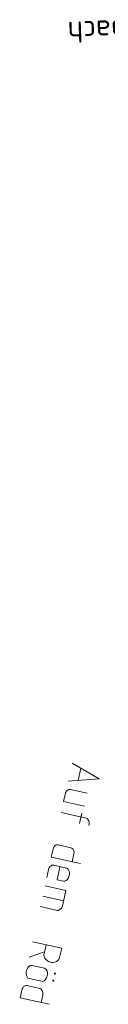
# Model space of a CAD drawing. Header units: metres. Extents: x 3425540 to 3446143, y 5432760 to 5444637.
# Tile 211 of 256: x 3436048 to 3436059, y 5440881 to 5440997. Entities that reach past the tile are written whole.
import ezdxf
from ezdxf.enums import TextEntityAlignment as Align

# ---------------------------------------------------------------- set-up
doc = ezdxf.new("R2010")
doc.units = ezdxf.units.M
doc.layers.add('B_Bestand', color=9, linetype='Continuous', lineweight=18)
doc.styles.get("Standard").update_dxf_attribs({"font": 'isocpeur.ttf'})

msp = doc.modelspace()

# ---------------------------------------------------------------- linework, layer by layer
at = {"layer": 'B_Bestand'}
for p, q in [((3436055.55, 5440909.15), (3436055.23, 5440907.69)), ((3436056.31, 5440906.23), (3436054.35, 5440906.66)), ((3436053.75, 5440906.23), (3436053.53, 5440905.23)), ((3436055.97, 5440904.69), (3436053.53, 5440905.23)), ((3436053.24, 5440903.93), (3436056.17, 5440903.28)), ((3436055.65, 5440903.87), (3436055.39, 5440902.66)), ((3436052.32, 5440899.79), (3436052.08, 5440898.71)), ((3436052.88, 5440900.14), (3436054.39, 5440899.81)), ((3436052.08, 5440898.71), (3436055.5, 5440897.95)), ((3436054.53, 5440898.17), (3436054.73, 5440899.08)), ((3436051.79, 5440897.39), (3436051.56, 5440896.32)), ((3436052.35, 5440897.75), (3436053.86, 5440897.41)), ((3436051.34, 5440895.33), (3436053.79, 5440894.79)), ((3436051.07, 5440894.12), (3436053.52, 5440893.58)), ((3436053.38, 5440892.96), (3436053.79, 5440894.79)), ((3436050.8, 5440892.89), (3436052.76, 5440892.45)), ((3436051.47, 5440888.41), (3436051.23, 5440887.33)), ((3436049.48, 5440886.93), (3436051.29, 5440887.57)), ((3436049.8, 5440885.97), (3436051.28, 5440885.64)), ((3436050.94, 5440884.11), (3436049.46, 5440884.43)), ((3436049.22, 5440883.6), (3436050.73, 5440883.26)), ((3436048.66, 5440883.24), (3436048.43, 5440882.17)), ((3436048.43, 5440882.17), (3436051.84, 5440881.41)), ((3436050.88, 5440881.62), (3436051.08, 5440882.54))]:
    msp.add_line(p, q, dxfattribs=at)
for points in [[(3436054.52, 5440909.74), (3436057.7, 5440907.91), (3436054.05, 5440907.61)], [(3436054.35, 5440906.66), (3436054.21, 5440906.66), (3436054.15, 5440906.65), (3436054.06, 5440906.61), (3436054.02, 5440906.59), (3436053.93, 5440906.53), (3436053.85, 5440906.46), (3436053.81, 5440906.38), (3436053.76, 5440906.31), (3436053.75, 5440906.23)], [(3436056.49, 5440902.42), (3436056.52, 5440902.55), (3436056.54, 5440902.78), (3436056.49, 5440902.96), (3436056.45, 5440903.02), (3436056.41, 5440903.09), (3436056.32, 5440903.19), (3436056.27, 5440903.23), (3436056.17, 5440903.28)], [(3436052.32, 5440899.79), (3436052.37, 5440899.89), (3436052.42, 5440899.96), (3436052.49, 5440900.03), (3436052.55, 5440900.07), (3436052.59, 5440900.09), (3436052.68, 5440900.13), (3436052.74, 5440900.14), (3436052.88, 5440900.14), (3436052.91, 5440900.14)], [(3436054.73, 5440899.08), (3436054.76, 5440899.3), (3436054.73, 5440899.42), (3436054.71, 5440899.48), (3436054.63, 5440899.62), (3436054.54, 5440899.72), (3436054.49, 5440899.76), (3436054.39, 5440899.81)], [(3436051.79, 5440897.39), (3436051.84, 5440897.49), (3436051.89, 5440897.57), (3436051.96, 5440897.64), (3436052.06, 5440897.7), (3436052.15, 5440897.74), (3436052.21, 5440897.75), (3436052.35, 5440897.75), (3436052.38, 5440897.74)], [(3436053.1, 5440897.58), (3436052.77, 5440896.05), (3436053.52, 5440895.88)], [(3436053.52, 5440895.88), (3436053.66, 5440895.88), (3436053.75, 5440895.91), (3436053.82, 5440895.96), (3436053.96, 5440896.09), (3436054.09, 5440896.29), (3436054.15, 5440896.42), (3436054.2, 5440896.66), (3436054.2, 5440896.8), (3436054.2, 5440896.92), (3436054.15, 5440897.1), (3436054.06, 5440897.29), (3436053.99, 5440897.36), (3436053.86, 5440897.41)], [(3436053.38, 5440892.96), (3436053.31, 5440892.75), (3436053.23, 5440892.66), (3436053.19, 5440892.61), (3436053.13, 5440892.57), (3436053.06, 5440892.53), (3436052.93, 5440892.47), (3436052.87, 5440892.45), (3436052.76, 5440892.45)], [(3436049.88, 5440888.76), (3436053.3, 5440888), (3436053.06, 5440886.92)], [(3436053.06, 5440886.92), (3436052.96, 5440886.69), (3436052.84, 5440886.55), (3436052.67, 5440886.45), (3436052.49, 5440886.37), (3436052.26, 5440886.34), (3436052.12, 5440886.34), (3436051.98, 5440886.37), (3436051.75, 5440886.45), (3436051.64, 5440886.5), (3436051.5, 5440886.62), (3436051.4, 5440886.7), (3436051.32, 5440886.83), (3436051.26, 5440886.96), (3436051.21, 5440887.11), (3436051.22, 5440887.25), (3436051.23, 5440887.33)], [(3436049.46, 5440884.43), (3436049.34, 5440884.49), (3436049.27, 5440884.56), (3436049.23, 5440884.63), (3436049.15, 5440884.81), (3436049.12, 5440885.05), (3436049.12, 5440885.19), (3436049.16, 5440885.35), (3436049.22, 5440885.5), (3436049.28, 5440885.66), (3436049.4, 5440885.8), (3436049.57, 5440885.93), (3436049.66, 5440885.97), (3436049.8, 5440885.97)], [(3436050.94, 5440884.11), (3436051.08, 5440884.1), (3436051.18, 5440884.14), (3436051.24, 5440884.18), (3436051.39, 5440884.32), (3436051.51, 5440884.52), (3436051.57, 5440884.64), (3436051.61, 5440884.81), (3436051.62, 5440884.97), (3436051.62, 5440885.14), (3436051.58, 5440885.32), (3436051.48, 5440885.51), (3436051.41, 5440885.58), (3436051.28, 5440885.64)], [(3436052.56, 5440885.02), (3436052.54, 5440885.05), (3436052.48, 5440885.06), (3436052.45, 5440885.04), (3436052.44, 5440884.99), (3436052.46, 5440884.96), (3436052.51, 5440884.94), (3436052.54, 5440884.97), (3436052.56, 5440885.02)], [(3436048.66, 5440883.24), (3436048.72, 5440883.34), (3436048.76, 5440883.42), (3436048.83, 5440883.49), (3436048.9, 5440883.53), (3436048.93, 5440883.55), (3436049.02, 5440883.59), (3436049.08, 5440883.6), (3436049.22, 5440883.6), (3436049.25, 5440883.59)], [(3436051.08, 5440882.54), (3436051.1, 5440882.76), (3436051.05, 5440882.94), (3436051.01, 5440883), (3436050.97, 5440883.07), (3436050.88, 5440883.18), (3436050.83, 5440883.21), (3436050.73, 5440883.26)], [(3436052.37, 5440884.19), (3436052.35, 5440884.22), (3436052.3, 5440884.23), (3436052.26, 5440884.21), (3436052.25, 5440884.16), (3436052.27, 5440884.12), (3436052.33, 5440884.11), (3436052.36, 5440884.13), (3436052.37, 5440884.19)]]:
    msp.add_lwpolyline(points, dxfattribs=at)

# ---------------------------------------------------------------- texts
msp.add_text('Erlenbach', height=2.5, rotation=182.1393, dxfattribs=at).set_placement((3436061.41, 5440995.89), align=Align.MIDDLE)

doc.saveas('drawing.dxf')
